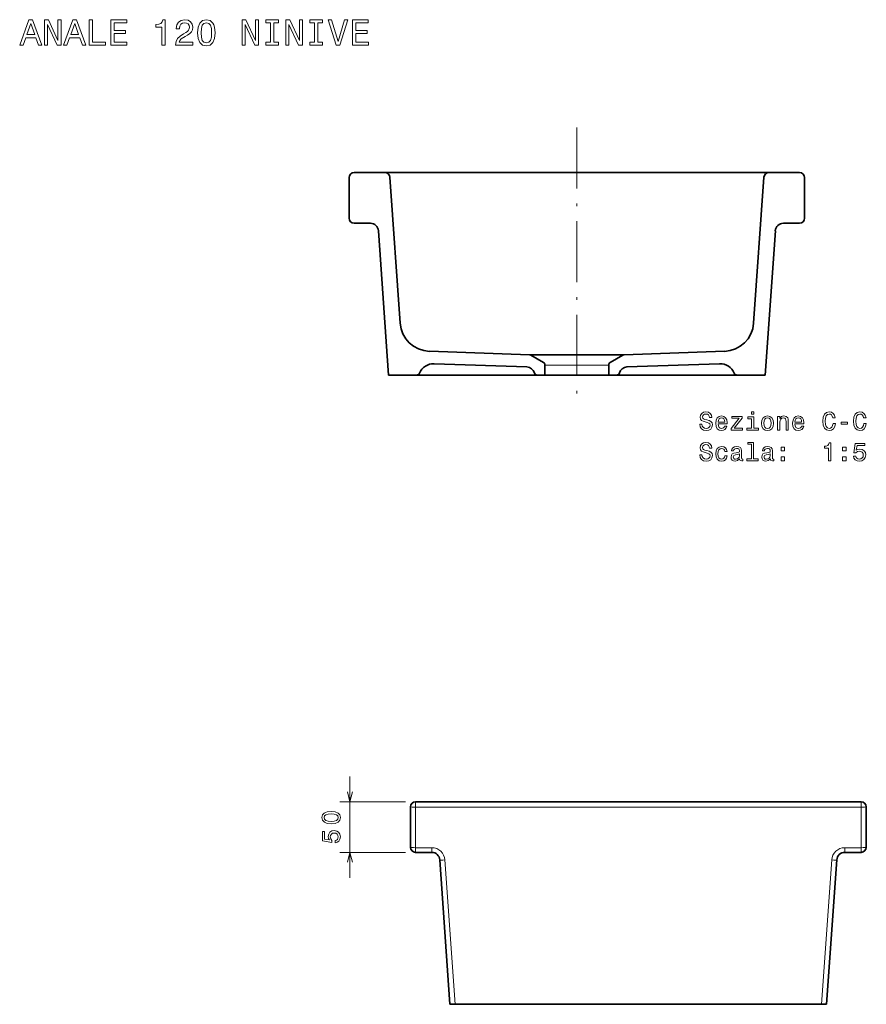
# Model space of a CAD drawing. Extents: x 14 to 508, y 45 to 404.
# Tile 3 of 3: x 322 to 489, y 210 to 404. Entities that reach past the tile are written whole.
import ezdxf

# ---------------------------------------------------------------- set-up
doc = ezdxf.new("R2010")
doc.units = 0
doc.linetypes.add('DASHDOT', pattern=[18.5, 12, -3, 0.5, -3])

msp = doc.modelspace()

# ---------------------------------------------------------------- linework, layer by layer
at = {"color": 7, "linetype": 'DASHDOT', "lineweight": 13}
msp.add_line((431.94, 382.85), (431.94, 328.1), dxfattribs=at)
at = {"color": 7, "lineweight": 35, "ltscale": 0.151687}
for p, q in [((394.01, 373.97), (387.94, 373.97)), ((475.94, 373.97), (469.88, 373.97))]:
    msp.add_line(p, q, dxfattribs=at)
at = {"color": 7, "lineweight": 35}
for p, q in [((475.94, 373.97), (389.59, 373.97)), ((397.02, 344.24), (395.01, 373.04)), ((466.86, 344.24), (468.88, 373.04)), ((394.73, 333.97), (392.74, 362.48)), ((469.15, 333.97), (471.15, 362.48)), ((469.15, 333.97), (394.73, 333.97)), ((400.08, 249.71), (488.08, 249.71)), ((406.87, 209.71), (404.88, 238.22)), ((481.29, 209.71), (483.29, 238.22)), ((444.08, 209.71), (407.87, 209.71)), ((444.08, 209.71), (480.29, 209.71))]:
    msp.add_line(p, q, dxfattribs=at)
at = {"color": 7, "lineweight": 35, "ltscale": 0.2}
for p, q in [((386.94, 364.97), (386.94, 372.97)), ((476.94, 364.97), (476.94, 372.97)), ((399.08, 240.71), (399.08, 248.71)), ((489.08, 240.71), (489.08, 248.71))]:
    msp.add_line(p, q, dxfattribs=at)
at = {"color": 7, "lineweight": 35, "ltscale": 0.079998}
for p, q in [((391.14, 363.97), (387.94, 363.97)), ((472.74, 363.97), (475.94, 363.97)), ((400.08, 239.71), (403.28, 239.71)), ((488.08, 239.71), (484.88, 239.71))]:
    msp.add_line(p, q, dxfattribs=at)
at = {"color": 7, "lineweight": 35, "ltscale": 0.495379}
for p, q in [((422.6, 337.97), (402.8, 338.67)), ((441.29, 337.97), (461.09, 338.67))]:
    msp.add_line(p, q, dxfattribs=at)
at = {"color": 7, "lineweight": 35, "ltscale": 0.467117}
msp.add_line((441.29, 337.97), (422.6, 337.97), dxfattribs=at)
at = {"color": 7, "lineweight": 35, "ltscale": 0.071109}
for p, q in [((425.34, 336.47), (422.88, 337.89)), ((438.54, 336.47), (441.01, 337.89))]:
    msp.add_line(p, q, dxfattribs=at)
at = {"color": 7, "lineweight": 35, "ltscale": 0.457767}
for p, q in [((422.05, 335.59), (403.75, 336.23)), ((441.83, 335.59), (460.13, 336.23))]:
    msp.add_line(p, q, dxfattribs=at)
at = {"color": 7, "lineweight": 13, "ltscale": 0.314999}
msp.add_line((425.64, 335.95), (438.24, 335.95), dxfattribs=at)
at = {"color": 7, "lineweight": 35, "ltscale": 0.049585}
for p, q in [((425.64, 333.97), (425.64, 335.95)), ((438.24, 333.97), (438.24, 335.95))]:
    msp.add_line(p, q, dxfattribs=at)
at = {"color": 7, "lineweight": 35, "ltscale": 0.139342}
for p, q in [((394.73, 333.97), (400.31, 333.97)), ((463.58, 333.97), (469.15, 333.97))]:
    msp.add_line(p, q, dxfattribs=at)
at = {"color": 7, "lineweight": 35, "ltscale": 0.038055}
for p, q in [((425.64, 333.97), (424.12, 333.97)), ((438.24, 333.97), (439.77, 333.97))]:
    msp.add_line(p, q, dxfattribs=at)
at = {"color": 7, "lineweight": 13}
for p, q in [((387.12, 234.71), (387.12, 254.71)), ((400.08, 248.64), (444.08, 248.64)), ((488.08, 248.64), (444.08, 248.64)), ((407.87, 209.71), (405.88, 238.22)), ((480.29, 209.71), (482.29, 238.22))]:
    msp.add_line(p, q, dxfattribs=at)
at = {"color": 7, "lineweight": 13, "ltscale": 0.324146}
for p, q in [((398.08, 249.71), (385.12, 249.71)), ((398.08, 239.71), (385.12, 239.71))]:
    msp.add_line(p, q, dxfattribs=at)
at = {"color": 7, "lineweight": 13, "ltscale": 0.026744}
for p, q in [((400.08, 248.64), (400.08, 249.71)), ((488.08, 248.64), (488.08, 249.71))]:
    msp.add_line(p, q, dxfattribs=at)
at = {"color": 7, "lineweight": 13, "ltscale": 0.2}
for p, q in [((400.08, 240.64), (400.08, 248.64)), ((488.08, 240.64), (488.08, 248.64))]:
    msp.add_line(p, q, dxfattribs=at)
at = {"color": 7, "lineweight": 13, "ltscale": 0.079998}
for p, q in [((400.08, 240.64), (403.28, 240.64)), ((488.08, 240.64), (484.88, 240.64))]:
    msp.add_line(p, q, dxfattribs=at)
at = {"color": 7, "lineweight": 13, "ltscale": 0.023256}
for p, q in [((400.08, 240.64), (400.08, 239.71)), ((403.28, 240.64), (403.28, 239.71)), ((484.88, 239.71), (484.88, 240.64)), ((488.08, 239.71), (488.08, 240.64))]:
    msp.add_line(p, q, dxfattribs=at)
at = {"color": 7, "lineweight": 35, "ltscale": 0.02494}
for p, q in [((406.87, 209.71), (407.87, 209.71)), ((481.29, 209.71), (480.29, 209.71))]:
    msp.add_line(p, q, dxfattribs=at)
at = {"color": 7, "lineweight": 13}
for points in [[(321.87, 399.13), (322.53, 399.13), (323.06, 400.6), (325.05, 400.6), (325.58, 399.13), (326.26, 399.13), (324.43, 404.14), (323.69, 404.14)], [(323.29, 401.21), (324.06, 403.42), (324.83, 401.21)], [(326.75, 399.13), (327.35, 399.13), (327.35, 403.23), (329.27, 399.13), (330.04, 399.13), (330.04, 404.13), (329.43, 404.13), (329.43, 400.03), (327.54, 404.13), (326.75, 404.13)], [(330.54, 399.13), (331.21, 399.13), (331.73, 400.6), (333.73, 400.6), (334.25, 399.13), (334.93, 399.13), (333.1, 404.14), (332.37, 404.14)], [(331.96, 401.21), (332.73, 403.42), (333.5, 401.21)], [(335.61, 399.13), (338.82, 399.13), (338.82, 399.74), (336.27, 399.74), (336.27, 404.13), (335.61, 404.13)], [(339.89, 399.13), (343.06, 399.13), (343.06, 399.74), (340.56, 399.74), (340.56, 401.43), (342.79, 401.43), (342.79, 402.03), (340.56, 402.03), (340.56, 403.53), (343.01, 403.53), (343.01, 404.13), (339.89, 404.13)], [(349.95, 399.13), (350.61, 399.13), (350.61, 404.17), (350.12, 404.17), (349.99, 403.73), (349.73, 403.43), (349.33, 403.26), (348.78, 403.2), (348.78, 402.69), (349.95, 402.69)], [(352.66, 399.13), (356.1, 399.13), (356.1, 399.75), (353.38, 399.75), (353.53, 400.09), (353.79, 400.37), (354.59, 400.88), (355.02, 401.1), (355.49, 401.41), (355.83, 401.77), (356.03, 402.19), (356.1, 402.68), (355.97, 403.28), (355.64, 403.76), (355.12, 404.06), (354.45, 404.17), (353.76, 404.04), (353.23, 403.71), (352.89, 403.17), (352.78, 402.45), (352.78, 402.35), (353.43, 402.35), (353.43, 402.41), (353.5, 402.9), (353.69, 403.26), (354, 403.49), (354.41, 403.57), (354.83, 403.5), (355.14, 403.32), (355.34, 403.04), (355.41, 402.68), (355.36, 402.35), (355.23, 402.07), (354.99, 401.83), (354.68, 401.61), (354.25, 401.38), (353.55, 400.93), (353.05, 400.46), (352.75, 399.88), (352.66, 399.15)], [(357.02, 401.57), (357.13, 400.44), (357.47, 399.63), (358.01, 399.15), (358.76, 398.99), (359.5, 399.15), (360.04, 399.63), (360.37, 400.44), (360.48, 401.57), (360.37, 402.7), (360.23, 403.14), (360.04, 403.51), (359.5, 404), (358.76, 404.17), (358.01, 404), (357.47, 403.5), (357.13, 402.7)], [(357.71, 401.57), (357.77, 402.44), (357.95, 403.07), (358.27, 403.44), (358.76, 403.57), (359.23, 403.44), (359.56, 403.07), (359.74, 402.44), (359.79, 401.57), (359.74, 400.69), (359.56, 400.07), (359.23, 399.7), (358.76, 399.58), (358.27, 399.7), (357.95, 400.07), (357.77, 400.69)], [(365.79, 399.13), (366.39, 399.13), (366.39, 403.23), (368.3, 399.13), (369.07, 399.13), (369.07, 404.13), (368.47, 404.13), (368.47, 400.03), (366.57, 404.13), (365.79, 404.13)], [(371.44, 399.74), (370.51, 399.74), (370.51, 399.13), (373.02, 399.13), (373.02, 399.74), (372.1, 399.74), (372.1, 403.53), (373.02, 403.53), (373.02, 404.13), (370.51, 404.13), (370.51, 403.53), (371.44, 403.53)], [(374.46, 399.13), (375.06, 399.13), (375.06, 403.23), (376.98, 399.13), (377.75, 399.13), (377.75, 404.13), (377.14, 404.13), (377.14, 400.03), (375.25, 404.13), (374.46, 404.13)], [(380.11, 399.74), (379.19, 399.74), (379.19, 399.13), (381.7, 399.13), (381.7, 399.74), (380.77, 399.74), (380.77, 403.53), (381.7, 403.53), (381.7, 404.13), (379.19, 404.13), (379.19, 403.53), (380.11, 403.53)], [(386.03, 404.14), (384.78, 399.88), (383.49, 404.14), (382.8, 404.14), (384.42, 399.13), (385.14, 399.13), (386.72, 404.14)], [(387.6, 399.13), (390.77, 399.13), (390.77, 399.74), (388.27, 399.74), (388.27, 401.43), (390.5, 401.43), (390.5, 402.03), (388.27, 402.03), (388.27, 403.53), (390.72, 403.53), (390.72, 404.13), (387.6, 404.13)], [(456.66, 324.27), (456.21, 324.27), (456.31, 323.73), (456.56, 323.34), (456.95, 323.1), (457.47, 323.02), (457.99, 323.1), (458.38, 323.32), (458.63, 323.67), (458.72, 324.13), (458.64, 324.54), (458.43, 324.81), (458.09, 324.98), (457.63, 325.11), (457.23, 325.21), (456.98, 325.32), (456.83, 325.48), (456.79, 325.73), (456.83, 325.96), (456.96, 326.13), (457.16, 326.25), (457.44, 326.29), (457.72, 326.24), (457.95, 326.1), (458.09, 325.88), (458.16, 325.57), (458.62, 325.57), (458.62, 325.58), (458.54, 326.05), (458.3, 326.41), (457.93, 326.63), (457.43, 326.7), (456.97, 326.63), (456.62, 326.42), (456.39, 326.09), (456.31, 325.66), (456.38, 325.29), (456.57, 325.03), (456.87, 324.86), (457.28, 324.73), (457.69, 324.61), (458, 324.5), (458.19, 324.34), (458.25, 324.08), (458.19, 323.81), (458.04, 323.61), (457.8, 323.48), (457.49, 323.44), (457.15, 323.5), (456.89, 323.66), (456.72, 323.92)], [(466.9, 326.73), (466.43, 326.73), (466.43, 326.23), (466.9, 326.23)], [(482.57, 324.41), (482.47, 323.99), (482.3, 323.69), (482.07, 323.5), (481.79, 323.44), (481.47, 323.53), (481.21, 323.8), (481.04, 324.25), (480.98, 324.86), (481.04, 325.47), (481.2, 325.92), (481.46, 326.19), (481.79, 326.29), (482.04, 326.24), (482.24, 326.1), (482.4, 325.87), (482.52, 325.56), (482.99, 325.56), (482.84, 326.04), (482.58, 326.4), (482.22, 326.63), (481.79, 326.71), (481.26, 326.58), (480.85, 326.23), (480.59, 325.65), (480.5, 324.86), (480.59, 324.08), (480.85, 323.5), (481.26, 323.14), (481.79, 323.02), (482.26, 323.11), (482.64, 323.38), (482.91, 323.82), (483.05, 324.41)], [(488.64, 324.41), (488.54, 323.99), (488.37, 323.69), (488.14, 323.5), (487.87, 323.44), (487.54, 323.53), (487.28, 323.8), (487.11, 324.25), (487.05, 324.86), (487.11, 325.47), (487.28, 325.92), (487.53, 326.19), (487.87, 326.29), (488.11, 326.24), (488.32, 326.1), (488.48, 325.87), (488.59, 325.56), (489.07, 325.56), (488.92, 326.04), (488.65, 326.4), (488.3, 326.63), (487.87, 326.71), (487.33, 326.58), (486.92, 326.23), (486.66, 325.65), (486.57, 324.86), (486.66, 324.08), (486.92, 323.5), (487.33, 323.14), (487.87, 323.02), (488.34, 323.11), (488.71, 323.38), (488.98, 323.82), (489.12, 324.41)], [(459.84, 324.34), (461.62, 324.34), (461.62, 324.54), (461.54, 325.12), (461.32, 325.56), (460.97, 325.82), (460.5, 325.92), (460.04, 325.82), (459.69, 325.53), (459.46, 325.07), (459.38, 324.47), (459.45, 323.85), (459.68, 323.39), (460.03, 323.11), (460.48, 323.02), (460.88, 323.08), (461.2, 323.25), (461.44, 323.53), (461.57, 323.89), (461.13, 323.89), (461.04, 323.69), (460.91, 323.54), (460.54, 323.41), (460.25, 323.47), (460.03, 323.65), (459.89, 323.93), (459.84, 324.32)], [(459.84, 324.71), (459.9, 325.06), (460.03, 325.32), (460.24, 325.47), (460.51, 325.53), (460.78, 325.47), (460.99, 325.32), (461.11, 325.06), (461.16, 324.71)], [(464.03, 325.45), (462.45, 323.45), (462.45, 323.11), (464.65, 323.11), (464.65, 323.49), (463.01, 323.49), (464.58, 325.48), (464.58, 325.82), (462.53, 325.82), (462.53, 325.45)], [(466.88, 323.49), (466.88, 325.73), (465.74, 325.73), (465.74, 325.35), (466.44, 325.35), (466.44, 323.49), (465.53, 323.49), (465.53, 323.11), (467.8, 323.11), (467.8, 323.49)], [(468.43, 324.46), (468.51, 323.85), (468.74, 323.39), (469.11, 323.11), (469.61, 323.02), (470.09, 323.11), (470.46, 323.39), (470.69, 323.84), (470.78, 324.46), (470.69, 325.08), (470.46, 325.54), (470.09, 325.82), (469.61, 325.92), (469.11, 325.82), (468.74, 325.53), (468.51, 325.08)], [(468.88, 324.47), (468.93, 324.92), (469.07, 325.25), (469.3, 325.45), (469.61, 325.52), (469.91, 325.45), (470.13, 325.26), (470.28, 324.92), (470.33, 324.47), (470.28, 324.01), (470.13, 323.68), (469.91, 323.48), (469.61, 323.41), (469.3, 323.48), (469.07, 323.68), (468.93, 324.01)], [(471.6, 323.11), (472.04, 323.11), (472.04, 324.68), (472.09, 325.03), (472.23, 325.3), (472.46, 325.46), (472.76, 325.52), (473, 325.47), (473.16, 325.33), (473.23, 325.1), (473.26, 324.8), (473.26, 323.11), (473.7, 323.11), (473.7, 324.89), (473.68, 325.25), (473.59, 325.55), (473.29, 325.82), (472.83, 325.92), (472.57, 325.88), (472.35, 325.78), (472.17, 325.62), (472.02, 325.41), (472.02, 325.82), (471.6, 325.82)], [(475.02, 324.34), (476.8, 324.34), (476.8, 324.54), (476.72, 325.12), (476.5, 325.56), (476.15, 325.82), (475.68, 325.92), (475.22, 325.82), (474.87, 325.53), (474.64, 325.07), (474.56, 324.47), (474.63, 323.85), (474.86, 323.39), (475.21, 323.11), (475.66, 323.02), (476.06, 323.08), (476.38, 323.25), (476.62, 323.53), (476.75, 323.89), (476.31, 323.89), (476.22, 323.69), (476.09, 323.54), (475.72, 323.41), (475.43, 323.47), (475.21, 323.65), (475.07, 323.93), (475.02, 324.32)], [(475.02, 324.71), (475.08, 325.06), (475.21, 325.32), (475.42, 325.47), (475.69, 325.53), (475.96, 325.47), (476.17, 325.32), (476.29, 325.06), (476.34, 324.71)], [(484.18, 324.27), (485.4, 324.27), (485.4, 324.67), (484.18, 324.67)], [(456.66, 318.22), (456.21, 318.22), (456.31, 317.69), (456.56, 317.29), (456.95, 317.06), (457.47, 316.97), (457.99, 317.05), (458.38, 317.27), (458.63, 317.62), (458.72, 318.08), (458.64, 318.49), (458.43, 318.76), (458.09, 318.94), (457.63, 319.07), (457.23, 319.16), (456.98, 319.27), (456.83, 319.44), (456.79, 319.69), (456.83, 319.91), (456.96, 320.09), (457.16, 320.2), (457.44, 320.24), (457.72, 320.19), (457.95, 320.06), (458.09, 319.83), (458.16, 319.52), (458.62, 319.52), (458.62, 319.53), (458.54, 320.01), (458.3, 320.36), (457.93, 320.58), (457.43, 320.66), (456.97, 320.58), (456.62, 320.37), (456.39, 320.04), (456.31, 319.62), (456.38, 319.24), (456.57, 318.98), (456.87, 318.81), (457.28, 318.68), (457.69, 318.56), (458, 318.45), (458.19, 318.29), (458.25, 318.03), (458.19, 317.76), (458.04, 317.56), (457.8, 317.43), (457.49, 317.39), (457.15, 317.45), (456.89, 317.61), (456.72, 317.87)], [(461.18, 318.88), (461.62, 318.88), (461.53, 319.28), (461.31, 319.6), (460.97, 319.79), (460.53, 319.87), (460.05, 319.77), (459.68, 319.49), (459.45, 319.03), (459.37, 318.41), (459.44, 317.8), (459.67, 317.35), (460.03, 317.07), (460.52, 316.97), (460.95, 317.05), (461.29, 317.26), (461.52, 317.59), (461.62, 318.03), (461.2, 318.03), (461.12, 317.75), (460.98, 317.54), (460.78, 317.41), (460.53, 317.37), (460.22, 317.43), (460, 317.64), (459.87, 317.96), (459.82, 318.43), (459.87, 318.88), (460.01, 319.21), (460.23, 319.41), (460.53, 319.48), (460.79, 319.44), (460.99, 319.32), (461.12, 319.13)], [(464.1, 317.42), (464.1, 317.4), (464.12, 317.23), (464.2, 317.11), (464.52, 317.01), (464.76, 317.06), (464.76, 317.4), (464.66, 317.38), (464.52, 317.45), (464.49, 317.65), (464.49, 319.05), (464.43, 319.41), (464.25, 319.66), (463.95, 319.81), (463.51, 319.87), (463.09, 319.81), (462.78, 319.64), (462.58, 319.37), (462.51, 319.02), (462.51, 318.99), (462.91, 318.99), (462.95, 319.2), (463.06, 319.35), (463.24, 319.44), (463.5, 319.48), (463.74, 319.45), (463.92, 319.38), (464.03, 319.24), (464.06, 319.06), (464.04, 318.85), (463.96, 318.74), (463.76, 318.69), (463.38, 318.65), (462.95, 318.56), (462.64, 318.4), (462.46, 318.15), (462.4, 317.78), (462.45, 317.44), (462.61, 317.2), (462.86, 317.04), (463.21, 316.98), (463.68, 317.09)], [(466.41, 320.31), (466.41, 317.44), (465.49, 317.44), (465.49, 317.07), (467.76, 317.07), (467.76, 317.44), (466.85, 317.44), (466.85, 320.69), (465.71, 320.69), (465.71, 320.31)], [(470.17, 317.42), (470.17, 317.4), (470.2, 317.23), (470.27, 317.11), (470.59, 317.01), (470.84, 317.06), (470.84, 317.4), (470.73, 317.38), (470.59, 317.45), (470.56, 317.65), (470.56, 319.05), (470.5, 319.41), (470.33, 319.66), (470.02, 319.81), (469.58, 319.87), (469.16, 319.81), (468.85, 319.64), (468.65, 319.37), (468.59, 319.02), (468.59, 318.99), (468.98, 318.99), (469.02, 319.2), (469.13, 319.35), (469.31, 319.44), (469.57, 319.48), (469.82, 319.45), (469.99, 319.38), (470.1, 319.24), (470.13, 319.06), (470.11, 318.85), (470.03, 318.74), (469.83, 318.69), (469.45, 318.65), (469.02, 318.56), (468.71, 318.4), (468.53, 318.15), (468.48, 317.78), (468.53, 317.44), (468.68, 317.2), (468.93, 317.04), (469.28, 316.98), (469.75, 317.09)], [(472.29, 319.02), (472.99, 319.02), (472.99, 319.77), (472.29, 319.77)], [(481.66, 317.07), (482.12, 317.07), (482.12, 320.59), (481.77, 320.59), (481.68, 320.28), (481.5, 320.08), (481.22, 319.95), (480.84, 319.91), (480.84, 319.56), (481.66, 319.56)], [(484.44, 319.02), (485.13, 319.02), (485.13, 319.77), (484.44, 319.77)], [(486.57, 317.98), (486.68, 317.56), (486.93, 317.24), (487.29, 317.04), (487.76, 316.96), (488.27, 317.06), (488.66, 317.3), (488.92, 317.7), (489.01, 318.2), (488.93, 318.67), (488.68, 319.04), (488.31, 319.27), (487.82, 319.36), (487.44, 319.3), (487.15, 319.13), (487.29, 320.08), (488.82, 320.08), (488.82, 320.49), (486.95, 320.49), (486.67, 318.63), (487.07, 318.63), (487.37, 318.87), (487.74, 318.96), (488.06, 318.9), (488.31, 318.74), (488.47, 318.49), (488.52, 318.17), (488.47, 317.86), (488.31, 317.61), (488.06, 317.45), (487.74, 317.4), (487.47, 317.43), (487.27, 317.55), (487.12, 317.73), (487.04, 317.98)], [(464.05, 318.01), (463.99, 317.75), (463.83, 317.55), (463.58, 317.42), (463.29, 317.37), (463.09, 317.4), (462.96, 317.48), (462.87, 317.62), (462.85, 317.82), (462.87, 317.99), (462.95, 318.12), (463.27, 318.26), (463.68, 318.32), (464.05, 318.44)], [(470.12, 318.01), (470.06, 317.75), (469.9, 317.55), (469.66, 317.42), (469.36, 317.37), (469.17, 317.4), (469.03, 317.48), (468.94, 317.62), (468.92, 317.82), (468.94, 317.99), (469.02, 318.12), (469.34, 318.26), (469.75, 318.32), (470.12, 318.44)], [(472.29, 317.07), (472.99, 317.07), (472.99, 317.82), (472.29, 317.82)], [(484.44, 317.07), (485.13, 317.07), (485.13, 317.82), (484.44, 317.82)], [(383.41, 245.36), (384.2, 245.44), (384.76, 245.67), (385.11, 246.05), (385.22, 246.58), (385.11, 247.1), (384.76, 247.47), (384.2, 247.71), (383.41, 247.79), (382.62, 247.71), (382.31, 247.61), (382.05, 247.47), (381.71, 247.1), (381.59, 246.58), (381.71, 246.05), (382.06, 245.67), (382.62, 245.44)], [(383.41, 245.84), (382.8, 245.89), (382.36, 246.01), (382.1, 246.24), (382.01, 246.58), (382.1, 246.91), (382.36, 247.14), (382.8, 247.26), (383.41, 247.3), (384.02, 247.26), (384.46, 247.14), (384.72, 246.91), (384.8, 246.58), (384.72, 246.24), (384.46, 246.01), (384.02, 245.89)], [(384.2, 241.59), (384.62, 241.7), (384.94, 241.95), (385.14, 242.31), (385.22, 242.77), (385.13, 243.28), (384.88, 243.68), (384.49, 243.93), (383.98, 244.03), (383.51, 243.94), (383.14, 243.7), (382.91, 243.32), (382.82, 242.84), (382.88, 242.46), (383.05, 242.16), (382.11, 242.31), (382.11, 243.84), (381.69, 243.84), (381.69, 241.97), (383.55, 241.69), (383.55, 242.09), (383.31, 242.39), (383.23, 242.76), (383.28, 243.08), (383.44, 243.33), (383.69, 243.49), (384.01, 243.54), (384.32, 243.49), (384.57, 243.32), (384.73, 243.08), (384.78, 242.76), (384.75, 242.49), (384.63, 242.29), (384.45, 242.13), (384.2, 242.06)]]:
    msp.add_lwpolyline(points, close=True, dxfattribs=at)
for points in [[(386.6, 251.64), (387.12, 249.71), (387.63, 251.64)], [(387.63, 237.78), (387.12, 239.71), (386.6, 237.78)]]:
    msp.add_lwpolyline(points, dxfattribs=at)
at = {"color": 7, "lineweight": 35}
for centre, radius, start, end in [((387.94, 372.97), 1, 90, 180), ((394.01, 372.97), 1, 4, 90), ((469.88, 372.97), 1, 90, 176), ((475.94, 372.97), 1, 360, 90), ((387.94, 364.97), 1, 180, 270), ((391.14, 362.37), 1.6, 4, 90), ((472.74, 362.37), 1.6, 90, 176), ((475.94, 364.97), 1, 270, 0), ((403.01, 344.66), 6, 184, 268), ((460.88, 344.66), 6, 272, 356), ((422.58, 337.37), 0.6, 60.0001, 88), ((425.04, 335.95), 0.6, 360, 60.0001), ((438.84, 335.95), 0.6, 119.9999, 180), ((441.31, 337.37), 0.6, 92, 119.9999), ((403.65, 333.23), 3, 88, 158.2112), ((422, 333.99), 1.6, 15.1823, 88), ((441.89, 333.99), 1.6, 92, 164.8177), ((460.24, 333.23), 3, 21.7888, 92), ((400.31, 334.57), 0.6, 270, 338.2112), ((424.12, 334.57), 0.6, 195.1822, 270), ((439.77, 334.57), 0.6, 270, 344.8178), ((463.58, 334.57), 0.6, 201.7888, 270), ((400.08, 248.71), 1, 90, 180), ((406.15, 248.71), 1, 89.76, 90), ((482.01, 248.71), 1, 90, 90.24), ((488.08, 248.71), 1, 360, 90), ((400.08, 240.71), 1, 180, 270), ((400.08, 240.71), 1, 238.4935, 242.4628), ((400.08, 240.71), 1, 251.8153, 256.4997), ((403.28, 238.11), 1.6, 4, 90), ((484.88, 238.11), 1.6, 90, 176), ((488.08, 240.71), 1, 270, 0), ((488.08, 240.71), 1, 283.4999, 287.5108), ((488.08, 240.71), 1, 296.8031, 301.5061)]:
    msp.add_arc(centre, radius, start, end, dxfattribs=at)
at = {"color": 7, "lineweight": 13}
for centre, start, end in [((403.28, 238.04), 4, 90), ((484.88, 238.04), 90, 176)]:
    msp.add_arc(centre, 2.6, start, end, dxfattribs=at)
for centre, major_axis, ratio, start_param, end_param in [((400.08, 248.71), (1, 0), 0.069756, 3.141593, 4.712389), ((488.08, 248.71), (1, 0), 0.069756, 4.712389, 6.283185), ((488.08, 248.71), (1, 0), 0.069756, 6.280186, 6.283185), ((400.08, 240.71), (1, 0), 0.069756, 3.141593, 4.712389), ((488.08, 240.71), (1, 0), 0.069756, 4.712389, 6.283185), ((488.08, 240.71), (1, 0), 0.069756, 6.280199, 6.283185), ((405.88, 238.29), (0.998, 0.07), 0.069587, 3.141593, 4.707523), ((482.29, 238.29), (0.998, -0.07), 0.069587, 4.717255, 6.283185)]:
    msp.add_ellipse(centre, major_axis=major_axis, ratio=ratio, start_param=start_param, end_param=end_param, dxfattribs=at)

doc.saveas('drawing.dxf')
